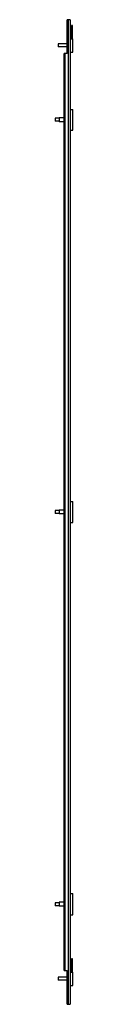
# Model space of a CAD drawing. Header units: millimetres. Extents: x 834 to 869, y 196 to 2173.
import ezdxf

# ---------------------------------------------------------------- set-up
doc = ezdxf.new("R2010")
doc.units = ezdxf.units.MM
doc.header["$LTSCALE"] = 154.380789
doc.layers.get('0').update_dxf_attribs({"linetype": 'CONTINUOUS'})

msp = doc.modelspace()

# ---------------------------------------------------------------- linework, layer by layer
at = {"color": 7, "linetype": 'Continuous'}
for p, q in [((858.3, 2104.7), (858.3, 2172.7)), ((864.3, 2172.7), (858.3, 2172.7)), ((860.9, 195.7), (860.9, 2172.7)), ((864.3, 2172.7), (864.3, 195.7)), ((866.6, 2161.1), (866.6, 2134.3)), ((868.6, 2161.1), (866.6, 2161.1)), ((866.6, 2158), (868.6, 2158)), ((868.6, 2134.3), (868.6, 2161.1)), ((868.6, 2138.3), (866.6, 2138.3)), ((839.8, 2124.2), (839.8, 2118.2)), ((858.3, 2124.2), (839.8, 2124.2)), ((858.3, 2118.2), (839.8, 2118.2)), ((864.3, 2134.4), (866.6, 2134.4)), ((866.6, 2134.3), (868.6, 2134.3)), ((868.6, 2134.4), (869.3, 2134.4)), ((869.3, 2107.8), (869.3, 2134.4)), ((852.3, 263.7), (852.3, 2104.7)), ((858.3, 2104.7), (852.3, 2104.7)), ((853.2, 2104.7), (853.2, 263.7)), ((864.3, 2107.8), (869.3, 2107.8)), ((864.3, 1992.4), (869.3, 1992.4)), ((869.3, 1950.6), (869.3, 1992.4)), ((834.3, 1974.7), (834.3, 1968.7)), ((842.3, 1974.7), (834.3, 1974.7)), ((842.3, 1968.7), (834.3, 1968.7)), ((842.3, 1975.6), (842.3, 1967.7)), ((852.3, 1975.6), (842.3, 1975.6)), ((852.3, 1967.7), (842.3, 1967.7)), ((864.3, 1950.6), (869.3, 1950.6)), ((834.3, 1187.2), (834.3, 1181.2)), ((842.3, 1187.2), (834.3, 1187.2)), ((842.3, 1188.1), (842.3, 1180.2)), ((852.3, 1188.1), (842.3, 1188.1)), ((864.3, 1205.1), (869.3, 1205.1)), ((869.3, 1163.3), (869.3, 1205.1)), ((842.3, 1181.2), (834.3, 1181.2)), ((852.3, 1180.2), (842.3, 1180.2)), ((864.3, 1163.3), (869.3, 1163.3)), ((864.3, 1163.2), (869.3, 1163.2)), ((864.3, 418.2), (869.3, 418.2)), ((869.3, 375.1), (869.3, 418.2)), ((842.3, 399.7), (834.3, 399.7)), ((834.3, 399.7), (834.3, 393.7)), ((852.3, 400.6), (842.3, 400.6)), ((842.3, 400.6), (842.3, 392.7)), ((842.3, 393.7), (834.3, 393.7)), ((852.3, 392.7), (842.3, 392.7)), ((864.3, 375.1), (869.3, 375.1)), ((868.6, 287.3), (866.6, 287.3)), ((866.6, 287.3), (866.6, 260.2)), ((866.6, 283.7), (868.6, 283.7)), ((868.6, 260.2), (868.6, 287.3)), ((852.3, 263.7), (858.3, 263.7)), ((858.3, 195.7), (858.3, 263.7)), ((864.3, 260.3), (866.6, 260.3)), ((868.6, 264.5), (866.6, 264.5)), ((866.6, 260.2), (868.6, 260.2)), ((868.6, 260.3), (869.3, 260.3)), ((869.3, 233.7), (869.3, 260.3)), ((858.3, 250.2), (839.8, 250.2)), ((839.8, 250.2), (839.8, 244.2)), ((858.3, 244.2), (839.8, 244.2)), ((864.3, 233.7), (869.3, 233.7)), ((858.3, 195.7), (864.3, 195.7))]:
    msp.add_line(p, q, dxfattribs=at)

doc.saveas('drawing.dxf')
